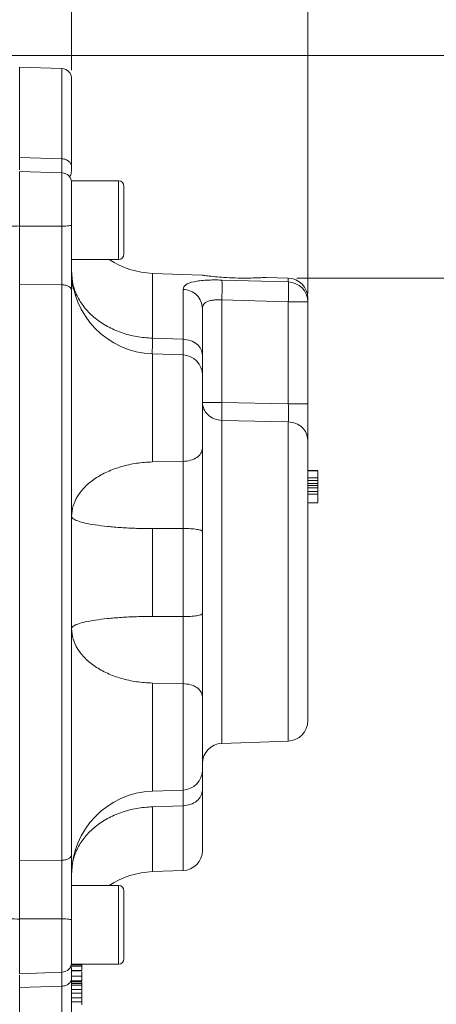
# Model space of a CAD drawing. Header units: inches. Extents: x 0.3 to 33.9, y 0.2 to 21.6.
# Tile 14 of 25: x 25.2 to 27.7, y 7.9 to 13.7. Entities that reach past the tile are written whole.
import ezdxf

# ---------------------------------------------------------------- set-up
doc = ezdxf.new("R2010")
doc.units = ezdxf.units.IN
doc.header["$MEASUREMENT"] = 0
doc.layers.add('SLD-0', color=7, linetype='Continuous', lineweight=15)
doc.styles.add('SLDTEXTSTYLE0', font='TXT', dxfattribs={"width": 0.75})
doc.dimstyles.new('SLDDIMSTYLE0', dxfattribs={"dimtxt": 0.25, "dimasz": 0.13, "dimexe": 0, "dimexo": 0.0625, "dimgap": 0.0625, "dimtad": 0, "dimtih": 1, "dimtoh": 1, "dimrnd": 1e-09, "dimzin": 12, "dimdsep": 46, "dimtxsty": 'SLDTEXTSTYLE0', "dimsah": 1, "dimcen": 0.09, "dimadec": 0, "dimazin": 3, "dimtfac": 1, "dimtofl": 0, "dimtmove": 0, "dimatfit": 3, "dimfxl": 1, "dimfrac": 2, "dimtolj": 1, "dimtzin": 12, "dimarcsym": 0})

# ---------------------------------------------------------------- blocks, each defined once
blk = doc.blocks.new('_D_7')
at = {"layer": 'SLD-0'}
for p, q in [((26.938, 12.1142), (26.938, 15.5199)), ((24.3753, 15.4317), (24.3245, 15.4317)), ((24.3245, 15.4317), (24.3245, 15.0349)), ((25.5183, 15.4317), (25.569, 15.4317)), ((25.569, 15.4317), (25.569, 15.0349)), ((22.9555, 15.3949), (24.2357, 15.3949)), ((26.938, 15.3949), (25.6578, 15.3949)), ((24.3245, 15.0349), (24.3753, 15.0349)), ((25.569, 15.0349), (25.5183, 15.0349))]:
    blk.add_line(p, q, dxfattribs=at)
for points in [[(22.9555, 15.3949), (23.0855, 15.3749), (23.0855, 15.4149)], [(26.938, 15.3949), (26.808, 15.4149), (26.808, 15.3749)]]:
    blk.add_solid(points, dxfattribs=at)
at = {"layer": 'SLD-0', "char_height": 0.25, "attachment_point": 1, "style": 'SLDTEXTSTYLE0'}
for s, insert in [('3.98', (24.522, 15.8048, -1.544)), ('101.16', (24.4388, 15.3571, -1.544))]:
    blk.add_mtext(s, dxfattribs=dict(at, insert=insert))
blk = doc.blocks.new('_D_9')
at = {"layer": 'SLD-0'}
for p, q in [((25.53, 13.4437), (25.53, 14.2865)), ((23.7637, 14.1983), (23.7129, 14.1983)), ((23.7129, 14.1983), (23.7129, 13.8014)), ((24.7219, 14.1983), (24.7727, 14.1983)), ((24.7727, 14.1983), (24.7727, 13.8014)), ((22.9555, 14.1615), (23.6241, 14.1615)), ((25.53, 14.1615), (24.8615, 14.1615)), ((23.7129, 13.8014), (23.7637, 13.8014)), ((24.7727, 13.8014), (24.7219, 13.8014))]:
    blk.add_line(p, q, dxfattribs=at)
for points in [[(22.9555, 14.1615), (23.0855, 14.1415), (23.0855, 14.1815)], [(25.53, 14.1615), (25.4, 14.1815), (25.4, 14.1415)]]:
    blk.add_solid(points, dxfattribs=at)
at = {"layer": 'SLD-0', "char_height": 0.25, "attachment_point": 1, "style": 'SLDTEXTSTYLE0'}
for s, insert in [('2.57', (23.818, 14.5714, -1.544)), ('65.39', (23.8272, 14.1237, -1.544))]:
    blk.add_mtext(s, dxfattribs=dict(at, insert=insert))
blk = doc.blocks.new('_D_10')
at = {"layer": 'SLD-0'}
for p, q in [((23.0055, 13.5316), (31.06, 13.5316)), ((30.935, 13.5316), (30.935, 10.1526)), ((30.3636, 9.7786), (30.3128, 9.7786)), ((30.3128, 9.7786), (30.3128, 9.3817)), ((31.5065, 9.7786), (31.5573, 9.7786)), ((31.5573, 9.7786), (31.5573, 9.3817)), ((30.3128, 9.3817), (30.3636, 9.3817)), ((30.935, 5.952), (30.935, 9.3309)), ((31.5573, 9.3817), (31.5065, 9.3817)), ((26.5026, 5.952), (31.06, 5.952))]:
    blk.add_line(p, q, dxfattribs=at)
for points in [[(30.935, 13.5316), (30.915, 13.4016), (30.955, 13.4016)], [(30.935, 5.952), (30.955, 6.082), (30.915, 6.082)]]:
    blk.add_solid(points, dxfattribs=at)
at = {"layer": 'SLD-0', "char_height": 0.25, "attachment_point": 1, "style": 'SLDTEXTSTYLE0'}
for s, insert in [('7.58', (30.5102, 10.1516, -1.544)), ('192.52', (30.4271, 9.704, -1.544))]:
    blk.add_mtext(s, dxfattribs=dict(at, insert=insert))
blk = doc.blocks.new('_D_11')
at = {"layer": 'SLD-0'}
for p, q in [((26.8722, 12.2056), (29.0624, 12.2056)), ((28.9374, 12.2056), (28.9374, 9.4897)), ((28.366, 9.1156), (28.3152, 9.1156)), ((28.3152, 9.1156), (28.3152, 8.7187)), ((29.5089, 9.1156), (29.5597, 9.1156)), ((29.5597, 9.1156), (29.5597, 8.7187)), ((28.3152, 8.7187), (28.366, 8.7187)), ((29.5597, 8.7187), (29.5089, 8.7187)), ((28.9374, 5.952), (28.9374, 8.668)), ((26.5026, 5.952), (29.0624, 5.952))]:
    blk.add_line(p, q, dxfattribs=at)
for points in [[(28.9374, 12.2056), (28.9174, 12.0756), (28.9574, 12.0756)], [(28.9374, 5.952), (28.9574, 6.082), (28.9174, 6.082)]]:
    blk.add_solid(points, dxfattribs=at)
at = {"layer": 'SLD-0', "char_height": 0.25, "attachment_point": 1, "style": 'SLDTEXTSTYLE0'}
for s, insert in [('6.25', (28.5126, 9.4887, -1.544)), ('158.84', (28.4294, 9.041, -1.544))]:
    blk.add_mtext(s, dxfattribs=dict(at, insert=insert))

msp = doc.modelspace()

# ---------------------------------------------------------------- linework, layer by layer
at = {"color": 7, "linetype": 'Continuous', "lineweight": 15}
for p, q in [((25.4721, 13.4536), (25.22, 13.4624)), ((25.22, 13.4624), (25.22, 12.925)), ((25.4721, 12.9161), (25.22, 12.925)), ((25.22, 12.925), (25.22, 12.9028)), ((25.4721, 12.833), (25.22, 12.8418)), ((25.22, 12.8418), (25.22, 12.5151)), ((25.81, 12.7855), (25.53, 12.7855)), ((25.53, 12.3165), (25.53, 12.7855)), ((25.4721, 12.515), (25.22, 12.5151)), ((25.53, 12.3165), (25.81, 12.3165)), ((26.309, 12.2236), (26.0126, 12.2339)), ((26.8222, 12.2056), (26.6908, 12.2102)), ((25.22, 12.1684), (25.22, 8.7348)), ((25.4721, 12.1658), (25.22, 12.1684)), ((25.4721, 12.1658), (25.4721, 8.7374)), ((26.4259, 12.1942), (26.8222, 12.1826)), ((26.1942, 11.8412), (26.1942, 12.1385)), ((26.938, 12.0642), (26.938, 12.0857)), ((26.4259, 12.0759), (26.4259, 11.4648)), ((26.4259, 12.0759), (26.8222, 12.0642)), ((26.8222, 11.4562), (26.8222, 12.0642)), ((26.8222, 12.0642), (26.938, 12.0642)), ((26.938, 12.0642), (26.938, 11.4562)), ((26.0126, 11.8476), (26.1942, 11.8412)), ((26.1942, 11.7476), (26.0126, 11.754)), ((26.4259, 11.4648), (26.8222, 11.4562)), ((26.4259, 11.358), (26.8222, 11.3491)), ((26.0126, 11.1103), (26.1942, 11.1135)), ((26.938, 11.0592), (26.998, 11.0592)), ((26.998, 11.0583), (26.938, 11.0583)), ((26.938, 11.058), (26.998, 11.058)), ((26.938, 11.0577), (26.998, 11.0577)), ((26.938, 11.0151), (26.998, 11.0151)), ((26.938, 11.0001), (26.998, 11.0001)), ((26.938, 10.9829), (26.998, 10.9829)), ((26.938, 10.9693), (26.998, 10.9693)), ((26.998, 10.956), (26.938, 10.956)), ((26.998, 10.9341), (26.938, 10.9341)), ((26.998, 10.9177), (26.938, 10.9177)), ((26.938, 10.8669), (26.998, 10.8669)), ((26.1942, 10.7142), (26.0126, 10.7129)), ((26.0126, 10.7129), (26.0126, 10.1903)), ((26.1942, 10.189), (26.1942, 10.7142)), ((26.0126, 10.1903), (26.1942, 10.189)), ((26.1942, 9.7897), (26.0126, 9.7929)), ((26.4259, 9.4337), (26.8222, 9.4476)), ((26.0126, 9.1492), (26.1942, 9.1556)), ((26.1942, 9.062), (26.0126, 9.0556)), ((25.4721, 8.7374), (25.22, 8.7348)), ((26.0126, 8.6693), (26.1942, 8.6756)), ((25.81, 8.5867), (25.53, 8.5867)), ((25.53, 8.1177), (25.53, 8.5867)), ((25.842, 8.1497), (25.842, 8.5547)), ((25.4721, 8.3882), (25.22, 8.3881)), ((25.22, 8.3881), (25.22, 8.0614)), ((25.53, 8.1177), (25.81, 8.1177)), ((25.59, 8.1149), (25.53, 8.1149)), ((25.59, 8.1067), (25.53, 8.1067)), ((25.22, 8.0614), (25.4721, 8.0702)), ((25.59, 8.0803), (25.53, 8.0803)), ((25.53, 8.079), (25.59, 8.079)), ((25.53, 8.0487), (25.53, 8.0363)), ((25.53, 8.0468), (25.59, 8.0468)), ((25.22, 8.0004), (25.22, 7.9782)), ((25.4721, 7.9871), (25.22, 7.9782)), ((25.53, 8.0187), (25.59, 8.0187)), ((25.53, 8.0133), (25.59, 8.0133)), ((25.59, 8.0026), (25.53, 8.0026)), ((25.59, 7.9926), (25.53, 7.9926)), ((25.59, 8.0042), (25.59, 8.0086)), ((25.22, 7.9782), (25.22, 7.4408)), ((25.59, 7.9672), (25.53, 7.9672)), ((25.53, 7.9668), (25.59, 7.9668)), ((25.53, 7.9458), (25.59, 7.9458)), ((25.59, 7.9458), (25.59, 7.9647)), ((25.53, 7.9183), (25.59, 7.9183)), ((25.53, 7.8931), (25.59, 7.8931)), ((25.59, 7.8931), (25.59, 7.9159))]:
    msp.add_line(p, q, dxfattribs=at)
at = {"color": 8, "linetype": 'Continuous', "lineweight": 15}
for p, q in [((25.4721, 13.4536), (25.4721, 12.9161)), ((25.4721, 12.833), (25.4721, 12.515)), ((25.81, 12.3165), (25.81, 12.7855)), ((26.0126, 12.2339), (26.0126, 11.8476)), ((26.8222, 12.1826), (26.8222, 12.2056)), ((26.0126, 11.754), (26.0126, 11.1103)), ((26.1942, 11.1135), (26.1942, 11.7476)), ((26.4259, 11.358), (26.4259, 9.4337)), ((26.8222, 11.3491), (26.8222, 9.4476)), ((26.0126, 9.7929), (26.0126, 9.1492)), ((26.1942, 9.1556), (26.1942, 9.7897)), ((26.0126, 9.0556), (26.0126, 8.6693)), ((26.1942, 8.6756), (26.1942, 9.062)), ((25.81, 8.1177), (25.81, 8.5867)), ((25.4721, 8.3882), (25.4721, 8.0702)), ((25.4721, 7.9871), (25.4721, 7.4496))]:
    msp.add_line(p, q, dxfattribs=at)
at = {"color": 7, "linetype": 'Continuous', "lineweight": 15}
for centre, radius, start, end in [((25.47, 13.3937), 0.06, 0, 88), ((25.47, 12.7731), 0.06, 0, 88), ((25.81, 12.7535), 0.032, 0, 90), ((25.1581, 13.3015), 0.7869, 270.1194, 274.51544), ((25.81, 12.3485), 0.032, 270, 0), ((26.03, 12.7336), 0.5, 236.53529, 268), ((26.03, 12.2537), 0.5, 180, 268), ((26.818, 12.0857), 0.12, 0, 88), ((26.8189, 12.0635), 0.1192, 0.36402, 88.394), ((26.19, 11.6277), 0.12, 0, 88), ((26.818, 9.5675), 0.12, 272, 0), ((26.43, 9.3138), 0.12, 92, 180), ((26.19, 9.2755), 0.12, 272, 0), ((26.03, 8.6495), 0.5, 92, 180), ((26.19, 8.7955), 0.12, 272, 0), ((26.03, 8.1696), 0.5, 92, 123.46471), ((25.81, 8.5547), 0.032, 0, 90), ((25.1581, 7.6017), 0.7869, 85.48456, 89.8806), ((25.47, 8.1301), 0.06, 272, 0), ((25.81, 8.1497), 0.032, 270, 0)]:
    msp.add_arc(centre, radius, start, end, dxfattribs=at)
for points, knots in [([(25.53, 13.3937), (25.53, 13.3906), (25.53, 13.3844), (25.53, 13.3351), (25.53, 13.2582), (25.53, 13.1527), (25.53, 13.0245), (25.53, 12.9191), (25.53, 12.8669)], [0, 0, 0, 0, 0.171594, 0.342271, 0.511803, 0.677325, 0.840122, 1, 1, 1, 1]), ([(25.22, 12.925), (25.22, 12.9083), (25.22, 12.8776), (25.22, 12.8551), (25.22, 12.8507), (25.22, 12.8506)], [0, 0, 0, 0, 0.536711, 0.993859, 1, 1, 1, 1]), ([(25.5183, 12.8125), (25.5196, 12.8133), (25.5229, 12.815), (25.5261, 12.8274), (25.5285, 12.8405), (25.5299, 12.8537), (25.53, 12.8622), (25.53, 12.8662)], [0, 0, 0, 0, 0.198622, 0.477958, 0.693876, 0.858994, 1, 1, 1, 1]), ([(25.53, 12.7717), (25.53, 12.772), (25.53, 12.7731), (25.53, 12.7626), (25.53, 12.7411), (25.53, 12.7093), (25.53, 12.6696), (25.53, 12.6233), (25.53, 12.5731), (25.53, 12.5393), (25.53, 12.5226)], [0, 0, 0, 0, 0.057222, 0.19342, 0.329618, 0.46228, 0.594942, 0.73114, 0.867338, 1, 1, 1, 1]), ([(25.842, 12.3485), (25.842, 12.3512), (25.842, 12.3554), (25.842, 12.3806), (25.842, 12.4067), (25.842, 12.4392), (25.842, 12.4863), (25.842, 12.551), (25.842, 12.6157), (25.842, 12.6628), (25.842, 12.6952), (25.842, 12.7214), (25.842, 12.7466), (25.842, 12.7508), (25.842, 12.7535)], [0, 0, 0, 0, 0.119728, 0.18418, 0.25, 0.31582, 0.380272, 0.5, 0.619728, 0.68418, 0.75, 0.81582, 0.880272, 1, 1, 1, 1]), ([(25.22, 12.517), (25.22, 12.4884), (25.22, 12.4302), (25.22, 12.3433), (25.22, 12.259), (25.22, 12.1965), (25.22, 12.1628), (25.22, 12.1538)], [0, 0, 0, 0, 0.225412, 0.457361, 0.682763, 0.914702, 1, 1, 1, 1]), ([(25.22, 12.5151), (25.22, 12.4826), (25.22, 12.4225), (25.22, 12.3347), (25.22, 12.2493), (25.22, 12.1967), (25.22, 12.1684)], [0, 0, 0, 0, 0.266854, 0.494133, 0.728007, 1, 1, 1, 1]), ([(25.4721, 12.515), (25.4722, 12.4871), (25.4722, 12.4375), (25.4723, 12.3712), (25.4723, 12.3165), (25.4723, 12.2734), (25.4722, 12.2324), (25.4722, 12.1979), (25.4722, 12.1753), (25.4721, 12.1658)], [0, 0, 0, 0, 0.227167, 0.405662, 0.543405, 0.681946, 0.778223, 0.906866, 1, 1, 1, 1]), ([(25.53, 12.5226), (25.53, 12.4883), (25.53, 12.4198), (25.53, 12.3175), (25.53, 12.2192), (25.53, 12.1608), (25.53, 12.1315)], [0, 0, 0, 0, 0.2500054, 0.5000378, 0.7499991, 1, 1, 1, 1]), ([(25.53, 12.239), (25.5302, 12.2071), (25.5304, 12.174), (25.5399, 12.1427), (25.5403, 12.1415)], [0, 0, 0, 0, 0.961519, 1, 1, 1, 1]), ([(26.3861, 12.2139), (26.3698, 12.2157), (26.3374, 12.2193), (26.3107, 12.2231), (26.3095, 12.2233), (26.309, 12.2233)], [0, 0, 0, 0, 0.362246, 0.724566, 1, 1, 1, 1]), ([(26.6908, 12.21), (26.6909, 12.21), (26.691, 12.21), (26.6682, 12.2086), (26.6277, 12.2067), (26.5714, 12.2055), (26.5054, 12.2063), (26.44, 12.2094), (26.4028, 12.2125), (26.3861, 12.2139)], [0, 0, 0, 0, 0.094828, 0.238323, 0.385073, 0.538535, 0.699153, 0.864965, 1, 1, 1, 1]), ([(26.1942, 12.1385), (26.1974, 12.1483), (26.2035, 12.1677), (26.247, 12.1829), (26.2938, 12.1904), (26.3347, 12.1936), (26.3792, 12.195), (26.4104, 12.1944), (26.4259, 12.1942)], [0, 0, 0, 0, 0.257226, 0.510047, 0.635106, 0.757972, 0.879731, 1, 1, 1, 1]), ([(26.4259, 12.1942), (26.4262, 12.1903), (26.4269, 12.1827), (26.4272, 12.1547), (26.4269, 12.1179), (26.4262, 12.0899), (26.4259, 12.0759)], [0, 0, 0, 0, 0.250114, 0.5, 0.749886, 1, 1, 1, 1]), ([(26.8222, 12.0642), (26.8226, 12.0778), (26.8233, 12.106), (26.8236, 12.1408), (26.8234, 12.1631), (26.823, 12.1767), (26.8225, 12.1805), (26.8222, 12.1826)], [0, 0, 0, 0, 0.241771, 0.499322, 0.700331, 0.837915, 1, 1, 1, 1]), ([(25.53, 12.1315), (25.53, 12.0518), (25.53, 11.8908), (25.53, 11.629), (25.53, 11.3514), (25.53, 11.0596), (25.53, 10.7579), (25.53, 10.4516), (25.53, 10.1453), (25.53, 9.8436), (25.53, 9.5518), (25.53, 9.2742), (25.53, 9.0124), (25.53, 8.8514), (25.53, 8.7716)], [0, 0, 0, 0, 0.079937, 0.161332, 0.244098, 0.328859, 0.414198, 0.5, 0.585797, 0.671136, 0.755901, 0.838663, 0.920061, 1, 1, 1, 1]), ([(26.31, 12.0246), (26.3115, 12.0337), (26.3136, 12.0472), (26.328, 12.0602), (26.3419, 12.0675), (26.3591, 12.0725), (26.379, 12.0756), (26.4016, 12.0769), (26.4177, 12.0763), (26.4259, 12.0759)], [0, 0, 0, 0, 0.264937, 0.392212, 0.51681, 0.632975, 0.751696, 0.873788, 1, 1, 1, 1]), ([(26.31, 11.7474), (26.31, 11.7861), (26.31, 11.8637), (26.31, 11.9569), (26.31, 12.0021), (26.31, 12.0246)], [0, 0, 0, 0, 0.33326, 0.666756, 1, 1, 1, 1]), ([(26.31, 11.7474), (26.31, 11.7215), (26.31, 11.6726), (26.31, 11.6477), (26.31, 11.6359)], [0, 0, 0, 0, 0.528599, 1, 1, 1, 1]), ([(26.31, 11.1916), (26.31, 11.2132), (26.31, 11.2575), (26.31, 11.3389), (26.31, 11.4216), (26.31, 11.4976), (26.31, 11.5617), (26.31, 11.6066), (26.31, 11.6283), (26.31, 11.6256), (26.31, 11.6249)], [0, 0, 0, 0, 0.131913, 0.270348, 0.408783, 0.540696, 0.672609, 0.811044, 0.949479, 1, 1, 1, 1]), ([(26.4259, 11.4648), (26.4256, 11.4538), (26.4252, 11.4318), (26.4251, 11.4015), (26.4252, 11.3753), (26.4256, 11.3638), (26.4259, 11.358)], [0, 0, 0, 0, 0.2500446, 0.5, 0.7499554, 1, 1, 1, 1]), ([(26.8222, 11.4562), (26.8225, 11.4419), (26.8229, 11.4178), (26.823, 11.3872), (26.8228, 11.3645), (26.8224, 11.3541), (26.8222, 11.3491)], [0, 0, 0, 0, 0.322493, 0.543184, 0.777777, 1, 1, 1, 1]), ([(26.938, 11.4562), (26.938, 11.4341), (26.938, 11.3899), (26.938, 11.3289), (26.938, 11.2764), (26.938, 11.2534), (26.938, 11.2419)], [0, 0, 0, 0, 0.249845, 0.499687, 0.749639, 1, 1, 1, 1]), ([(26.938, 11.2419), (26.938, 11.2189), (26.938, 11.172), (26.938, 11.0756), (26.938, 10.9601), (26.938, 10.8274), (26.938, 10.6836), (26.938, 10.5351), (26.938, 10.3885), (26.938, 10.247), (26.938, 10.1109), (26.938, 9.9805), (26.938, 9.8597), (26.938, 9.7547), (26.938, 9.6704), (26.938, 9.6105), (26.938, 9.5741), (26.938, 9.5696), (26.938, 9.5675)], [0, 0, 0, 0, 0.059425, 0.12141, 0.185227, 0.25, 0.314773, 0.37859, 0.440575, 0.5, 0.559425, 0.62141, 0.685227, 0.75, 0.814773, 0.87859, 0.940575, 1, 1, 1, 1]), ([(26.31, 10.6965), (26.31, 10.7408), (26.31, 10.8294), (26.31, 10.9611), (26.31, 11.0856), (26.31, 11.1563), (26.31, 11.1916)], [0, 0, 0, 0, 0.250628, 0.501002, 0.750578, 1, 1, 1, 1]), ([(26.1942, 10.7142), (26.1943, 10.7227), (26.1943, 10.7411), (26.1944, 10.7728), (26.1945, 10.8048), (26.1946, 10.8372), (26.1946, 10.8706), (26.1947, 10.9258), (26.1946, 10.9892), (26.1945, 11.058), (26.1943, 11.0941), (26.1942, 11.1135)], [0, 0, 0, 0, 0.060179, 0.130114, 0.222338, 0.283412, 0.357901, 0.457617, 0.677462, 0.826936, 1, 1, 1, 1]), ([(26.998, 11.0151), (26.998, 11.0163), (26.998, 11.0208), (26.998, 11.0306), (26.998, 11.0441), (26.998, 11.0549), (26.998, 11.057), (26.998, 11.0577)], [0, 0, 0, 0, 0.04482, 0.175114, 0.424426, 0.780644, 1, 1, 1, 1]), ([(26.998, 11.0151), (26.998, 11.0138), (26.998, 11.0104), (26.998, 11.0058), (26.998, 11.0024), (26.998, 11.0004), (26.998, 11.0002), (26.998, 11.0001)], [0, 0, 0, 0, 0.191312, 0.462459, 0.755434, 0.8996, 1, 1, 1, 1]), ([(26.998, 10.9829), (26.998, 10.9832), (26.998, 10.9841), (26.998, 10.99), (26.998, 10.9958), (26.998, 10.9998), (26.998, 11.0001)], [0, 0, 0, 0, 0.235564, 0.592192, 0.968372, 1, 1, 1, 1]), ([(26.998, 10.9693), (26.998, 10.9702), (26.998, 10.9722), (26.998, 10.9758), (26.998, 10.9795), (26.998, 10.9823), (26.998, 10.9827), (26.998, 10.9829)], [0, 0, 0, 0, 0.104067, 0.25608, 0.507447, 0.772481, 1, 1, 1, 1]), ([(26.998, 10.956), (26.998, 10.9562), (26.998, 10.9565), (26.998, 10.959), (26.998, 10.9625), (26.998, 10.9661), (26.998, 10.9683), (26.998, 10.9693)], [0, 0, 0, 0, 0.177049, 0.431906, 0.692915, 0.862697, 1, 1, 1, 1]), ([(26.998, 10.9341), (26.998, 10.9342), (26.998, 10.9382), (26.998, 10.945), (26.998, 10.9525), (26.998, 10.9565), (26.998, 10.9569), (26.998, 10.9571)], [0, 0, 0, 0, 0.006326, 0.315179, 0.634443, 0.855798, 1, 1, 1, 1]), ([(26.998, 10.9177), (26.998, 10.9191), (26.998, 10.9225), (26.998, 10.9276), (26.998, 10.9316), (26.998, 10.9338), (26.998, 10.934), (26.998, 10.9341)], [0, 0, 0, 0, 0.170527, 0.405102, 0.725018, 0.902481, 1, 1, 1, 1]), ([(26.998, 10.8669), (26.998, 10.8674), (26.998, 10.8689), (26.998, 10.8793), (26.998, 10.8935), (26.998, 10.9063), (26.998, 10.9131), (26.998, 10.9167), (26.998, 10.9177)], [0, 0, 0, 0, 0.144908, 0.42914, 0.737486, 0.875606, 0.96337, 1, 1, 1, 1]), ([(26.1942, 9.7897), (26.1943, 9.8091), (26.1945, 9.8452), (26.1946, 9.914), (26.1947, 9.9773), (26.1946, 10.0326), (26.1946, 10.066), (26.1945, 10.1037), (26.1944, 10.1443), (26.1943, 10.1758), (26.1942, 10.189)], [0, 0, 0, 0, 0.173075, 0.322557, 0.542416, 0.642138, 0.716632, 0.777709, 0.906675, 1, 1, 1, 1]), ([(26.31, 9.7116), (26.31, 9.7469), (26.31, 9.8176), (26.31, 9.9421), (26.31, 10.0738), (26.31, 10.1624), (26.31, 10.2067)], [0, 0, 0, 0, 0.249422, 0.498998, 0.749372, 1, 1, 1, 1]), ([(26.31, 9.2783), (26.31, 9.2776), (26.31, 9.2749), (26.31, 9.2966), (26.31, 9.3415), (26.31, 9.4056), (26.31, 9.4816), (26.31, 9.5643), (26.31, 9.6457), (26.31, 9.69), (26.31, 9.7116)], [0, 0, 0, 0, 0.050521, 0.188956, 0.327391, 0.459304, 0.591217, 0.729652, 0.868087, 1, 1, 1, 1]), ([(26.31, 9.2673), (26.31, 9.2555), (26.31, 9.2306), (26.31, 9.1817), (26.31, 9.1558)], [0, 0, 0, 0, 0.471401, 1, 1, 1, 1]), ([(26.1942, 9.062), (26.1943, 9.0766), (26.1945, 9.1038), (26.1946, 9.1362), (26.1946, 9.1488), (26.1946, 9.1557)], [0, 0, 0, 0, 0.342081, 0.637532, 1, 1, 1, 1]), ([(26.31, 8.7955), (26.31, 8.7977), (26.31, 8.802), (26.31, 8.8363), (26.31, 8.8896), (26.31, 8.9621), (26.31, 9.0495), (26.31, 9.1206), (26.31, 9.1558)], [0, 0, 0, 0, 0.172754, 0.344354, 0.514513, 0.679754, 0.841652, 1, 1, 1, 1]), ([(25.53, 8.7716), (25.53, 8.7424), (25.53, 8.684), (25.53, 8.5857), (25.53, 8.4834), (25.53, 8.4148), (25.53, 8.3806)], [0, 0, 0, 0, 0.250005, 0.500038, 0.749999, 1, 1, 1, 1]), ([(25.22, 8.7348), (25.22, 8.707), (25.22, 8.6557), (25.22, 8.5711), (25.22, 8.4828), (25.22, 8.4212), (25.22, 8.3881)], [0, 0, 0, 0, 0.266835, 0.494114, 0.727989, 1, 1, 1, 1]), ([(25.4721, 8.7374), (25.4722, 8.7139), (25.4722, 8.6719), (25.4723, 8.609), (25.4723, 8.5554), (25.4723, 8.5101), (25.4722, 8.4657), (25.4722, 8.4266), (25.4722, 8.3996), (25.4721, 8.3882)], [0, 0, 0, 0, 0.227167, 0.405662, 0.543405, 0.681947, 0.778223, 0.906866, 1, 1, 1, 1]), ([(25.53, 8.3806), (25.53, 8.3639), (25.53, 8.3301), (25.53, 8.2799), (25.53, 8.2336), (25.53, 8.1939), (25.53, 8.1621), (25.53, 8.1406), (25.53, 8.1301), (25.53, 8.1312), (25.53, 8.1315)], [0, 0, 0, 0, 0.132662, 0.26886, 0.405058, 0.53772, 0.670382, 0.80658, 0.942778, 1, 1, 1, 1]), ([(25.53, 8.0487), (25.53, 8.0506), (25.53, 8.0597), (25.5297, 8.0727), (25.5291, 8.0871), (25.5279, 8.1007), (25.5268, 8.1069), (25.5252, 8.1075), (25.5246, 8.1077)], [0, 0, 0, 0, 0.04898, 0.239856, 0.408157, 0.615562, 0.877955, 1, 1, 1, 1]), ([(25.59, 8.1148), (25.59, 8.114), (25.59, 8.1129), (25.59, 8.1095), (25.59, 8.1075), (25.59, 8.1067)], [0, 0, 0, 0, 0.557966, 0.836294, 1, 1, 1, 1]), ([(25.59, 8.0803), (25.59, 8.0813), (25.59, 8.0838), (25.59, 8.0898), (25.59, 8.0964), (25.59, 8.1024), (25.59, 8.1054), (25.59, 8.1067)], [0, 0, 0, 0, 0.15671, 0.401174, 0.666276, 0.851909, 1, 1, 1, 1]), ([(25.59, 8.0828), (25.59, 8.0841), (25.59, 8.0888), (25.59, 8.0945), (25.59, 8.0984), (25.59, 8.0991)], [0, 0, 0, 0, 0.242737, 0.869496, 1, 1, 1, 1]), ([(25.22, 8.0526), (25.22, 8.0449), (25.22, 8.028), (25.22, 7.9958), (25.22, 7.9782)], [0, 0, 0, 0, 0.454348, 1, 1, 1, 1]), ([(25.59, 8.0468), (25.59, 8.0505), (25.59, 8.0584), (25.59, 8.0674), (25.59, 8.0722)], [0, 0, 0, 0, 0.46909, 1, 1, 1, 1]), ([(25.59, 8.0187), (25.59, 8.0207), (25.59, 8.0247), (25.59, 8.0334), (25.59, 8.0418), (25.59, 8.0468)], [0, 0, 0, 0, 0.2924, 0.585087, 1, 1, 1, 1]), ([(25.53, 8.0363), (25.53, 7.9841), (25.53, 7.8787), (25.53, 7.7505), (25.53, 7.645), (25.53, 7.5681), (25.53, 7.5187), (25.53, 7.5126), (25.53, 7.5095)], [0, 0, 0, 0, 0.159873, 0.3226643, 0.488197, 0.6577181, 0.8283959, 1, 1, 1, 1]), ([(25.59, 8.0025), (25.59, 8.0024), (25.59, 8.002), (25.59, 7.9994), (25.59, 7.9957), (25.59, 7.9935), (25.59, 7.9926)], [0, 0, 0, 0, 0.045802, 0.583846, 0.845878, 1, 1, 1, 1]), ([(25.59, 7.9672), (25.59, 7.968), (25.59, 7.9701), (25.59, 7.9758), (25.59, 7.9821), (25.59, 7.9881), (25.59, 7.9913), (25.59, 7.9926)], [0, 0, 0, 0, 0.15671, 0.401174, 0.666276, 0.851909, 1, 1, 1, 1]), ([(25.59, 7.9183), (25.59, 7.9188), (25.59, 7.9202), (25.59, 7.9251), (25.59, 7.9324), (25.59, 7.94), (25.59, 7.9444), (25.59, 7.9458)], [0, 0, 0, 0, 0.122482, 0.301752, 0.57769, 0.860686, 1, 1, 1, 1]), ([(25.59, 7.9183), (25.59, 7.918), (25.59, 7.9175), (25.59, 7.9181), (25.59, 7.9183)], [0, 0, 0, 0, 0.717897, 1, 1, 1, 1]), ([(25.59, 7.8757), (25.59, 7.8771), (25.59, 7.8809), (25.59, 7.8867), (25.59, 7.891), (25.59, 7.8931)], [0, 0, 0, 0, 0.218061, 0.607467, 1, 1, 1, 1])]:
    msp.add_open_spline(points, degree=3, knots=knots, dxfattribs=at)
for points in [[(25.53, 12.8669), (25.5292, 12.8732), (25.5275, 12.8858), (25.5142, 12.9018), (25.4951, 12.9133), (25.4798, 12.9152), (25.4721, 12.9161)], [(25.53, 12.5226), (25.5292, 12.5216), (25.5275, 12.5197), (25.5142, 12.5172), (25.4951, 12.5154), (25.4798, 12.5151), (25.4721, 12.515)], [(26.0126, 11.8476), (25.9807, 11.8498), (25.9168, 11.8544), (25.8254, 11.8792), (25.7415, 11.9161), (25.6682, 11.9652), (25.6081, 12.0243), (25.5638, 12.0913), (25.5354, 12.1638), (25.5318, 12.2139), (25.53, 12.239)], [(25.53, 12.1315), (25.5292, 12.1359), (25.5275, 12.1447), (25.5142, 12.1559), (25.4951, 12.1638), (25.4798, 12.1651), (25.4721, 12.1658)], [(26.1942, 12.1385), (26.2095, 12.1364), (26.2401, 12.1321), (26.2783, 12.1056), (26.3049, 12.0684), (26.3083, 12.0392), (26.31, 12.0246)], [(26.1942, 11.8412), (26.2095, 11.8394), (26.2401, 11.8359), (26.2783, 11.814), (26.3049, 11.7835), (26.3083, 11.7594), (26.31, 11.7474)], [(26.31, 11.4648), (26.3118, 11.4511), (26.3152, 11.4237), (26.3418, 11.3889), (26.3799, 11.364), (26.4105, 11.36), (26.4259, 11.358)], [(26.4259, 11.4648), (26.4105, 11.4648), (26.3799, 11.4648), (26.3418, 11.4648), (26.3152, 11.4648), (26.3118, 11.4648), (26.31, 11.4648)], [(26.938, 11.4562), (26.9363, 11.4562), (26.9329, 11.4562), (26.9063, 11.4562), (26.8681, 11.4562), (26.8375, 11.4562), (26.8222, 11.4562)], [(26.938, 11.2419), (26.9363, 11.2556), (26.9329, 11.2831), (26.9063, 11.318), (26.8681, 11.343), (26.8375, 11.347), (26.8222, 11.3491)], [(26.1942, 11.1135), (26.2095, 11.115), (26.2401, 11.1179), (26.2783, 11.1361), (26.3049, 11.1616), (26.3083, 11.1816), (26.31, 11.1916)], [(26.0126, 11.1103), (25.9807, 11.1085), (25.9168, 11.1047), (25.8254, 11.0842), (25.7415, 11.0535), (25.6682, 11.0129), (25.6081, 10.9639), (25.5638, 10.9084), (25.5354, 10.8484), (25.5318, 10.8069), (25.53, 10.7862)], [(25.53, 10.7862), (25.5318, 10.7815), (25.5354, 10.7721), (25.5638, 10.7585), (25.6081, 10.746), (25.6682, 10.7349), (25.7415, 10.7257), (25.8254, 10.7188), (25.9168, 10.7142), (25.9807, 10.7133), (26.0126, 10.7129)], [(26.31, 10.6965), (26.3083, 10.6987), (26.3049, 10.7033), (26.2783, 10.7091), (26.2401, 10.7132), (26.2095, 10.7139), (26.1942, 10.7142)], [(26.31, 10.2067), (26.31, 10.2884), (26.31, 10.4516), (26.31, 10.6148), (26.31, 10.6965)], [(26.0126, 10.1903), (25.9807, 10.1899), (25.9168, 10.189), (25.8254, 10.1844), (25.7415, 10.1775), (25.6682, 10.1683), (25.6081, 10.1572), (25.5638, 10.1447), (25.5354, 10.1311), (25.5318, 10.1217), (25.53, 10.117)], [(26.1942, 10.189), (26.2095, 10.1893), (26.2401, 10.19), (26.2783, 10.1941), (26.3049, 10.1999), (26.3083, 10.2045), (26.31, 10.2067)], [(25.53, 10.117), (25.5318, 10.0963), (25.5354, 10.0548), (25.5638, 9.9948), (25.6081, 9.9393), (25.6682, 9.8903), (25.7415, 9.8496), (25.8254, 9.819), (25.9168, 9.7985), (25.9807, 9.7947), (26.0126, 9.7929)], [(26.31, 9.7116), (26.3083, 9.7216), (26.3049, 9.7416), (26.2783, 9.7671), (26.2401, 9.7853), (26.2095, 9.7882), (26.1942, 9.7897)], [(26.31, 9.1558), (26.3083, 9.1438), (26.3049, 9.1197), (26.2783, 9.0891), (26.2401, 9.0673), (26.2095, 9.0638), (26.1942, 9.062)], [(25.53, 8.6642), (25.5318, 8.6893), (25.5354, 8.7394), (25.5638, 8.8118), (25.6081, 8.8788), (25.6682, 8.9379), (25.7415, 8.9871), (25.8254, 9.024), (25.9168, 9.0488), (25.9807, 9.0533), (26.0126, 9.0556)], [(25.53, 8.7716), (25.5292, 8.7673), (25.5275, 8.7585), (25.5142, 8.7473), (25.4951, 8.7393), (25.4798, 8.7381), (25.4721, 8.7374)], [(25.53, 8.3806), (25.5292, 8.3816), (25.5275, 8.3835), (25.5142, 8.386), (25.4951, 8.3878), (25.4798, 8.3881), (25.4721, 8.3882)], [(25.53, 8.0363), (25.5292, 8.03), (25.5275, 8.0174), (25.5142, 8.0014), (25.4951, 7.9899), (25.4798, 7.988), (25.4721, 7.9871)]]:
    msp.add_open_spline(points, degree=3, dxfattribs=at)
at = {"color": 8, "linetype": 'Continuous', "lineweight": 15}
for points, knots in [([(25.4721, 12.9161), (25.4722, 12.9098), (25.4722, 12.8948), (25.4722, 12.8764), (25.4723, 12.8589), (25.4723, 12.8436), (25.4723, 12.8322), (25.4723, 12.8287), (25.4722, 12.8267)], [0, 0, 0, 0, 0.12051, 0.286966, 0.411543, 0.590807, 0.769038, 1, 1, 1, 1]), ([(26.0109, 11.7521), (26.0109, 11.7527), (26.0107, 11.7578), (26.0112, 11.7878), (26.0121, 11.8276), (26.0126, 11.8476)], [0, 0, 0, 0, 0.066967, 0.533452, 1, 1, 1, 1]), ([(26.1946, 11.7475), (26.1946, 11.7544), (26.1946, 11.767), (26.1945, 11.7994), (26.1943, 11.8266), (26.1942, 11.8412)], [0, 0, 0, 0, 0.3626408, 0.6580119, 1, 1, 1, 1]), ([(25.4723, 8.0671), (25.4723, 8.0646), (25.4723, 8.0588), (25.4723, 8.0442), (25.4722, 8.0268), (25.4722, 8.0084), (25.4722, 7.9934), (25.4721, 7.9871)], [0, 0, 0, 0, 0.196452, 0.440267, 0.609701, 0.836096, 1, 1, 1, 1])]:
    msp.add_open_spline(points, degree=3, knots=knots, dxfattribs=at)

# ---------------------------------------------------------------- dimensions: what is measured, and where the dimension line sits
at = {"layer": 'SLD-0'}
for base, p2, picture, middle in [((26.938, 15.3949), (26.938, 12.0642), '_D_7', (24.9468, 15.3949)), ((25.53, 14.1615), (25.53, 13.3937), '_D_9', (24.2428, 14.1615))]:
    dim = msp.add_linear_dim(base=base, p1=(22.9555, 17.4229), p2=p2, dimstyle='SLDDIMSTYLE0', dxfattribs=at)
    dim.commit()
    dim.dimension.update_dxf_attribs({"geometry": picture, "text_midpoint": middle, "dimtype": 160})
for base, p2, picture, middle in [((30.935, 13.5316), (22.9555, 13.5316), '_D_10', (30.935, 9.7418)), ((28.9374, 12.2056), (26.8222, 12.2056), '_D_11', (28.9374, 9.0788))]:
    dim = msp.add_linear_dim(base=base, p1=(26.4526, 5.952), p2=p2, angle=90, dimstyle='SLDDIMSTYLE0', dxfattribs=at)
    dim.commit()
    dim.dimension.update_dxf_attribs({"geometry": picture, "text_midpoint": middle, "dimtype": 160})

doc.saveas('drawing.dxf')
